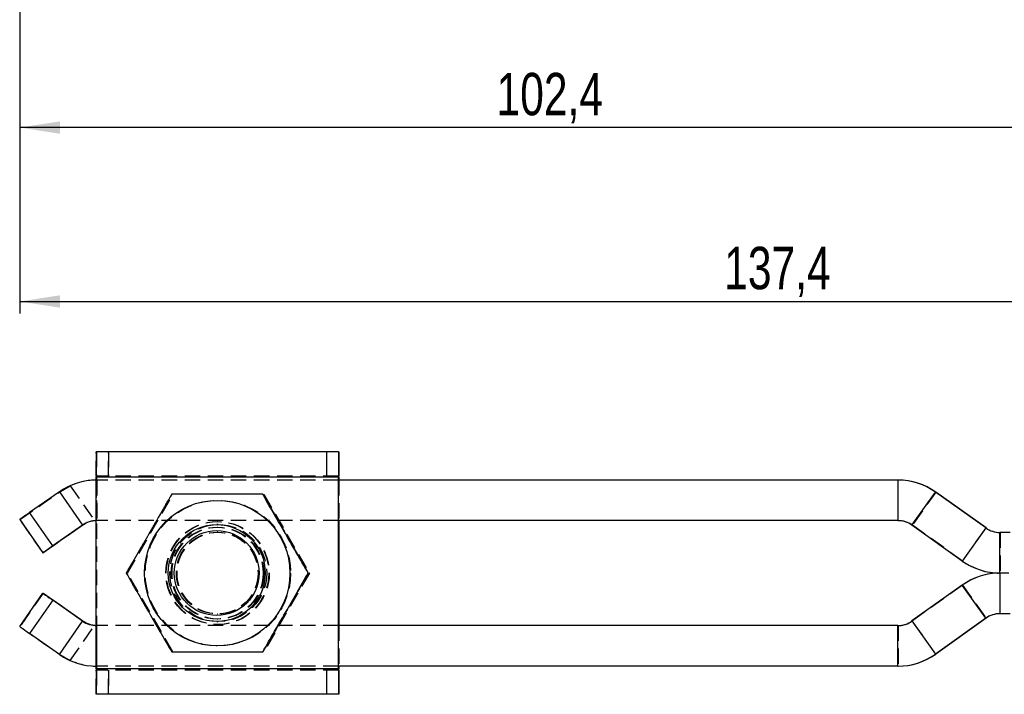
# Model space of a CAD drawing. Extents: x 31 to 371, y 23 to 290.
# Tile 1 of 26: x 46 to 127, y 26 to 82. Entities that reach past the tile are written whole.
import ezdxf

# ---------------------------------------------------------------- set-up
doc = ezdxf.new("R2010")
doc.units = 0
doc.linetypes.add('HIDDEN', pattern=[1.905, 1.27, -0.635])
doc.layers.get('0').update_dxf_attribs({"linetype": 'CONTINUOUS'})
doc.styles.add('SLDTEXTSTYLE0', font='TXT', dxfattribs={"width": 0.75})
doc.dimstyles.new('SLDDIMSTYLE2', dxfattribs={"dimtxt": 3.5, "dimasz": 3.302, "dimexe": 0, "dimexo": 0.0625, "dimgap": 0.875, "dimtad": 1, "dimdec": 1, "dimrnd": 1e-09, "dimzin": 12, "dimtxsty": 'SLDTEXTSTYLE0', "dimsah": 1, "dimcen": 0.09, "dimazin": 3, "dimtfac": 1, "dimtofl": 0, "dimtmove": 0, "dimatfit": 3, "dimtolj": 1, "dimtzin": 12})

# ---------------------------------------------------------------- blocks, each defined once
blk = doc.blocks.new('_D_3')
at = {"color": 218, "linetype": 'CONTINUOUS'}
for p, q in [((45.584, 150.953), (45.584, 72.194)), ((147.948, 101.846), (147.948, 72.194)), ((147.948, 73.194), (45.584, 73.194))]:
    blk.add_line(p, q, dxfattribs=at)
for points in [[(45.584, 73.194), (48.886, 72.686), (48.886, 73.702)], [(147.948, 73.194), (144.646, 73.702), (144.646, 72.686)]]:
    blk.add_solid(points, dxfattribs=at)
at = {"color": 218, "linetype": 'CONTINUOUS', "insert": (84.926, 77.706, 0.1), "char_height": 3.5, "attachment_point": 1, "style": 'SLDTEXTSTYLE0'}
blk.add_mtext('102,4', dxfattribs=at)
blk = doc.blocks.new('_D_4')
at = {"color": 218, "linetype": 'CONTINUOUS'}
for p, q in [((45.584, 150.953), (45.584, 57.846)), ((182.948, 101.846), (182.948, 57.846)), ((45.584, 58.846), (182.948, 58.846))]:
    blk.add_line(p, q, dxfattribs=at)
for points in [[(45.584, 58.846), (48.886, 58.338), (48.886, 59.354)], [(182.948, 58.846), (179.646, 59.354), (179.646, 58.338)]]:
    blk.add_solid(points, dxfattribs=at)
at = {"color": 218, "linetype": 'CONTINUOUS', "insert": (103.717, 63.358, 0.1), "char_height": 3.5, "attachment_point": 1, "style": 'SLDTEXTSTYLE0'}
blk.add_mtext('137,4', dxfattribs=at)

msp = doc.modelspace()

# ---------------------------------------------------------------- linework, layer by layer
at = {"color": 7, "linetype": 'CONTINUOUS'}
for p, q in [((71.888675, 46.439901), (51.888709, 46.439901)), ((71.888675, 46.439901), (71.888675, 44.439902)), ((71.888675, 46.439901), (71.895887, 46.439901)), ((71.895887, 44.439902), (71.895887, 46.439901)), ((71.895887, 46.439901), (71.906981, 46.439901)), ((71.906981, 46.439901), (71.906981, 44.439902)), ((71.906981, 46.439901), (71.914186, 46.439901)), ((71.914186, 44.439902), (71.914186, 46.439901)), ((71.884793, 44.339901), (51.884827, 44.339901)), ((51.884827, 28.539902), (51.884827, 44.339901)), ((71.888488, 44.339901), (71.884793, 44.339901)), ((71.884793, 28.539902), (71.884793, 44.339901)), ((71.888488, 28.539902), (71.888488, 44.339901)), ((118.047912, 44.114901), (71.888488, 44.114901)), ((71.888675, 44.439902), (71.895887, 44.439902)), ((71.906981, 44.439902), (71.895887, 44.439902)), ((71.906981, 44.439902), (71.914186, 44.439902)), ((71.918067, 44.339901), (71.914372, 44.339901)), ((71.914372, 44.339901), (71.914372, 44.114901)), ((71.918067, 44.339901), (71.918067, 44.114901)), ((118.047912, 44.114901), (118.073794, 44.114901)), ((118.047912, 44.114901), (118.047912, 40.764901)), ((48.843165, 43.147365), (46.386202, 41.426978)), ((48.843165, 43.147365), (50.764647, 40.403205)), ((119.20975, 40.392822), (121.155831, 43.119589)), ((125.299894, 40.161981), (121.155831, 43.119589)), ((121.155831, 43.119589), (121.181712, 43.119589)), ((125.325775, 40.161981), (121.181712, 43.119589)), ((45.568903, 40.853402), (47.490378, 38.109242)), ((48.307684, 38.682819), (46.386202, 41.426978)), ((118.047912, 40.764901), (71.888488, 40.764901)), ((71.914372, 40.764901), (71.914372, 32.114901)), ((71.918067, 40.764901), (71.918067, 32.114901)), ((50.764647, 40.403205), (48.307684, 38.682819)), ((50.764647, 40.403205), (50.790337, 40.403205)), ((61.872792, 40.439901), (61.831568, 40.439901)), ((123.353815, 37.435214), (119.20975, 40.392822)), ((125.299894, 40.161981), (123.353815, 37.435214)), ((125.299894, 40.161981), (125.325775, 40.161981)), ((126.461734, 36.439901), (126.461734, 39.789901)), ((127.31151, 39.789901), (126.461734, 39.789901)), ((47.490378, 38.109242), (47.505167, 38.109242)), ((69.379945, 36.439901), (69.388744, 36.439901)), ((126.461734, 36.439901), (126.461734, 33.089901)), ((127.201973, 36.439901), (126.461734, 36.439901)), ((123.353815, 35.444589), (119.20975, 32.486981)), ((125.299894, 32.717822), (123.353815, 35.444589)), ((45.568903, 32.026401), (47.490378, 34.77056)), ((48.307684, 34.196984), (46.386202, 31.452824)), ((47.490378, 34.77056), (47.505167, 34.77056)), ((50.764647, 32.476597), (48.307684, 34.196984)), ((125.299894, 32.717822), (121.155831, 29.760214)), ((125.325775, 32.717822), (121.181712, 29.760214)), ((125.299894, 32.717822), (125.325775, 32.717822)), ((127.305004, 33.089901), (126.461734, 33.089901)), ((48.843165, 29.732438), (50.764647, 32.476597)), ((50.764647, 32.476597), (50.790337, 32.476597)), ((61.831568, 32.439901), (61.872792, 32.439901)), ((118.047912, 32.114901), (71.888488, 32.114901)), ((118.047912, 28.764901), (118.047912, 32.114901)), ((119.20975, 32.486981), (121.155831, 29.760214)), ((48.843165, 29.732438), (46.386202, 31.452824)), ((121.155831, 29.760214), (121.181712, 29.760214)), ((71.884793, 28.539902), (51.884827, 28.539902)), ((71.884793, 28.539902), (71.888488, 28.539902)), ((118.047912, 28.764901), (71.888488, 28.764901)), ((71.914372, 28.764901), (71.914372, 28.539902)), ((71.914372, 28.539902), (71.918067, 28.539902)), ((71.918067, 28.764901), (71.918067, 28.539902)), ((118.047912, 28.764901), (118.073794, 28.764901)), ((71.888675, 28.439901), (71.888675, 26.439901)), ((71.895887, 28.439901), (71.888675, 28.439901)), ((71.895887, 26.439901), (71.895887, 28.439901)), ((71.895887, 28.439901), (71.906981, 28.439901)), ((71.906981, 28.439901), (71.906981, 26.439901)), ((71.914186, 28.439901), (71.906981, 28.439901)), ((71.914186, 26.439901), (71.914186, 28.439901)), ((71.888675, 26.439901), (51.888709, 26.439901)), ((71.895887, 26.439901), (71.888675, 26.439901)), ((71.906981, 26.439901), (71.895887, 26.439901)), ((71.914186, 26.439901), (71.906981, 26.439901))]:
    msp.add_line(p, q, dxfattribs=at)
at = {"color": 7, "linetype": 'HIDDEN'}
for p, q in [((51.888709, 44.439902), (51.888709, 46.439901)), ((51.895921, 46.439901), (51.895921, 44.439902)), ((51.907015, 44.439902), (51.907015, 46.439901)), ((51.91422, 46.439901), (51.91422, 44.439902)), ((52.897763, 44.439902), (52.897763, 46.439901)), ((52.905162, 46.439901), (52.905162, 44.439902)), ((70.897733, 46.439901), (70.897733, 44.439902)), ((70.905131, 44.439902), (70.905131, 46.439901)), ((51.884827, 44.339901), (51.888522, 44.339901)), ((71.888488, 44.339901), (51.888522, 44.339901)), ((51.888522, 28.539902), (51.888522, 44.339901)), ((71.888675, 44.439902), (51.888709, 44.439902)), ((51.911798, 40.764901), (51.911798, 44.114901)), ((71.888488, 44.114901), (51.911798, 44.114901)), ((51.914406, 44.339901), (51.914406, 28.539902)), ((51.914406, 44.339901), (51.918101, 44.339901)), ((71.888488, 44.339901), (51.914406, 44.339901)), ((71.918067, 44.339901), (51.918101, 44.339901)), ((51.918101, 44.339901), (51.918101, 28.539902)), ((51.937681, 44.114901), (51.937681, 40.764901)), ((71.914372, 44.114901), (71.914372, 40.764901)), ((71.918067, 44.114901), (71.918067, 40.764901)), ((118.073794, 40.764901), (118.073794, 44.114901)), ((48.843165, 43.147365), (48.868862, 43.147365)), ((48.868862, 43.147365), (49.742837, 43.643954)), ((49.742837, 43.643954), (51.764053, 40.757351)), ((121.181712, 43.119589), (119.235632, 40.392822)), ((54.45451, 36.439901), (58.207278, 42.939901)), ((54.464307, 36.439901), (58.217075, 42.939901)), ((65.712821, 42.939901), (69.465589, 36.439901)), ((65.722619, 42.939901), (69.475387, 36.439901)), ((45.568903, 40.853402), (45.583692, 40.853402)), ((47.505167, 38.109242), (45.583692, 40.853402)), ((71.888488, 40.764901), (51.911798, 40.764901)), ((61.888505, 40.689901), (61.88481, 40.689901)), ((61.918084, 40.689901), (61.914389, 40.689901)), ((118.047912, 40.764901), (118.073794, 40.764901)), ((61.960053, 40.439901), (61.872792, 40.439901)), ((119.20975, 40.392822), (119.235632, 40.392822)), ((123.379697, 37.435214), (119.235632, 40.392822)), ((123.379697, 37.435214), (125.325775, 40.161981)), ((61.884274, 39.814901), (61.873329, 39.814901)), ((61.929566, 39.814901), (61.918621, 39.814901)), ((126.487615, 39.789901), (126.487615, 36.439901)), ((123.353815, 37.435214), (123.379697, 37.435214)), ((54.368858, 36.439901), (54.377665, 36.439901)), ((54.41415, 36.439901), (54.422957, 36.439901)), ((58.207278, 29.939901), (54.45451, 36.439901)), ((54.464307, 36.439901), (54.45451, 36.439901)), ((58.217075, 29.939901), (54.464307, 36.439901)), ((69.465589, 36.439901), (65.712821, 29.939901)), ((69.475387, 36.439901), (65.722619, 29.939901)), ((69.425237, 36.439901), (69.434036, 36.439901)), ((69.475387, 36.439901), (69.465589, 36.439901)), ((126.487615, 33.089901), (126.487615, 36.439901)), ((123.379697, 35.444589), (119.235632, 32.486981)), ((123.353815, 35.444589), (123.379697, 35.444589)), ((123.379697, 35.444589), (125.325775, 32.717822)), ((47.505167, 34.77056), (45.583692, 32.026401)), ((61.873329, 33.064901), (61.884274, 33.064901)), ((61.918621, 33.064901), (61.929566, 33.064901)), ((45.568903, 32.026401), (45.583692, 32.026401)), ((49.742837, 29.235849), (51.764053, 32.122452)), ((51.911798, 32.114901), (51.911798, 28.764901)), ((71.888488, 32.114901), (51.911798, 32.114901)), ((51.937681, 28.764901), (51.937681, 32.114901)), ((61.872792, 32.439901), (61.960053, 32.439901)), ((61.88481, 32.189901), (61.888505, 32.189901)), ((61.914389, 32.189901), (61.918084, 32.189901)), ((71.914372, 32.114901), (71.914372, 28.764901)), ((71.918067, 32.114901), (71.918067, 28.764901)), ((118.047912, 32.114901), (118.073794, 32.114901)), ((118.073794, 32.114901), (118.073794, 28.764901)), ((119.20975, 32.486981), (119.235632, 32.486981)), ((121.181712, 29.760214), (119.235632, 32.486981)), ((48.843165, 29.732438), (48.868862, 29.732438)), ((48.868862, 29.732438), (49.742837, 29.235849)), ((51.888522, 28.539902), (51.884827, 28.539902)), ((71.888488, 28.539902), (51.888522, 28.539902)), ((71.888488, 28.764901), (51.911798, 28.764901)), ((51.918101, 28.539902), (51.914406, 28.539902)), ((71.888488, 28.539902), (51.914406, 28.539902)), ((71.918067, 28.539902), (51.918101, 28.539902)), ((71.888675, 28.439901), (51.888709, 28.439901)), ((51.888709, 26.439901), (51.888709, 28.439901)), ((51.895921, 28.439901), (51.895921, 26.439901)), ((51.907015, 26.439901), (51.907015, 28.439901)), ((51.91422, 28.439901), (51.91422, 26.439901)), ((52.897763, 26.439901), (52.897763, 28.439901)), ((52.905162, 28.439901), (52.905162, 26.439901)), ((70.897733, 28.439901), (70.897733, 26.439901)), ((70.905131, 26.439901), (70.905131, 28.439901))]:
    msp.add_line(p, q, dxfattribs=at)
at = {"color": 8, "linetype": 'CONTINUOUS'}
for p, q in [((71.914372, 44.339901), (71.888488, 44.339901)), ((71.914372, 28.539902), (71.888488, 28.539902))]:
    msp.add_line(p, q, dxfattribs=at)
at = {"color": 7, "linetype": 'HIDDEN', "flags": 128}
for points in [[(45.583692, 40.853402), (45.645115, 40.89531), (45.82445, 41.019809), (46.116446, 41.223262), (46.512578, 41.499721), (47.001262, 41.841107), (47.568214, 42.237444), (48.196872, 42.677146), (48.868862, 43.147365)], [(45.583692, 32.026401), (45.645115, 31.984493), (45.82445, 31.859993), (46.116446, 31.65654), (46.512578, 31.380081), (47.001262, 31.038695), (47.568214, 30.642359), (48.196872, 30.202656), (48.868862, 29.732438)]]:
    msp.add_lwpolyline(points, dxfattribs=at)
at = {"color": 7, "linetype": 'CONTINUOUS', "flags": 128}
for points in [[(50.790337, 40.403205), (50.118354, 39.932987), (49.489696, 39.493284), (48.922737, 39.096948), (48.434053, 38.755562), (48.037928, 38.479103), (47.745925, 38.27565), (47.566597, 38.15115), (47.505167, 38.109242)], [(50.790337, 32.476597), (50.118354, 32.946815), (49.489696, 33.386518), (48.922737, 33.782854), (48.434053, 34.12424), (48.037928, 34.4007), (47.745925, 34.604152), (47.566597, 34.728652), (47.505167, 34.77056)]]:
    msp.add_lwpolyline(points, dxfattribs=at)
at = {"color": 7, "linetype": 'CONTINUOUS'}
for centre, radius in [((61.872801, 36.439871), 5.999999), ((61.831571, 36.439906), 3.999996), ((61.830645, 36.439907), 3.499994)]:
    msp.add_circle(centre, radius, dxfattribs=at)
at = {"color": 7, "linetype": 'HIDDEN'}
for centre, radius in [((61.884816, 36.439916), 5.999996), ((61.918093, 36.439871), 5.999999), ((61.930108, 36.439916), 5.999996), ((61.884805, 36.43988), 4.249995), ((61.888504, 36.439917), 4.249999), ((61.914383, 36.439923), 4.249995), ((61.918083, 36.439885), 4.249999), ((61.960057, 36.439897), 3.999996), ((61.872789, 36.439889), 3.790568), ((61.884806, 36.439889), 3.790569), ((61.918081, 36.439889), 3.790568), ((61.930098, 36.439889), 3.790569), ((61.873335, 36.439925), 3.375), ((61.88427, 36.439892), 3.374997), ((61.918628, 36.439925), 3.375001), ((61.929562, 36.439892), 3.374997)]:
    msp.add_circle(centre, radius, dxfattribs=at)
at = {"color": 7, "linetype": 'CONTINUOUS'}
for centre, radius, start, end in [((336.501315, 44.863804), 284.61697, 179.68271689, 180.10546619), ((356.501281, 44.863804), 284.61697, 179.68271689, 180.10546619), ((-211.076821, 44.866802), 282.995379, 359.89332261, 0.31849431), ((51.911797, 38.764907), 5.349994, 89.99998511, 125.00002168), ((85.876541, 44.363847), 13.988073, 179.68847462, 180.09808384), ((58.648482, 44.365192), 13.265914, 359.89076712, 0.32267442), ((118.047911, 38.764916), 5.349985, 54.48463647, 89.99998598), ((118.073793, 38.764916), 5.349985, 54.48463647, 89.99998598), ((180.831455, -151.015449), 234.754369, 124.93914497, 125.18284173), ((51.911796, 38.764912), 1.999989, 89.99995181, 125.00009969), ((51.937696, 38.764576), 2.000326, 91.51451856, 94.979964), ((118.047911, 38.764908), 1.999993, 54.48461272, 89.99996397), ((126.461735, 41.789901), 2, 234.48468399, 269.99996689), ((126.487616, 41.789901), 2, 234.48468399, 269.99996689), ((183.191854, -154.386829), 235.51991, 124.93928924, 125.18219534), ((126.461734, 41.789881), 5.349979, 234.48461577, 270.00000279), ((126.461734, 31.089922), 5.349979, 89.99999721, 125.51538423), ((183.191854, 227.266632), 235.51991, 234.81780466, 235.06071076), ((126.461735, 31.089902), 2, 90.00003311, 125.51531601), ((126.487616, 31.089902), 2, 90.00003311, 125.51531601), ((180.831455, 223.895251), 234.754369, 234.81715827, 235.06085503), ((51.911796, 34.11489), 1.999989, 234.99990031, 270.00004819), ((51.937696, 34.115227), 2.000326, 265.020036, 268.48548144), ((118.047911, 34.114894), 1.999993, 270.00003603, 305.51538728), ((51.911797, 34.114895), 5.349994, 234.99997832, 270.00001489), ((118.047911, 34.114886), 5.349985, 270.00001402, 305.51536353), ((118.073793, 34.114886), 5.349985, 270.00001402, 305.51536353), ((336.501315, 28.015998), 284.61697, 179.89453381, 180.31728311), ((356.501281, 28.015998), 284.61697, 179.89453381, 180.31728311), ((85.876541, 28.515956), 13.988073, 179.90191616, 180.31152538), ((58.648482, 28.51461), 13.265914, 359.67732558, 0.10923288), ((-211.076821, 28.013001), 282.995379, 359.68150569, 0.10667739)]:
    msp.add_arc(centre, radius, start, end, dxfattribs=at)
at = {"color": 7, "linetype": 'HIDDEN'}
for centre, radius, start, end in [((-231.076787, 44.866802), 282.995379, 359.89332261, 0.31849431), ((51.937677, 38.764927), 5.349974, 89.99995455, 114.22069221), ((65.876575, 44.363847), 13.988073, 179.68847462, 180.09808384), ((38.648516, 44.365192), 13.265914, 359.89076712, 0.32267442), ((51.937692, 38.763994), 2.000908, 90.00031372, 91.51397065), ((118.073793, 38.764911), 1.999991, 54.48458925, 89.99998745), ((126.487615, 41.789881), 5.349979, 234.48461577, 270.00000279), ((126.487615, 31.089922), 5.349979, 89.99999721, 125.51538423), ((51.937692, 34.115809), 2.000908, 268.48602935, 269.99968628), ((118.073793, 34.114892), 1.999991, 270.00001255, 305.51541075), ((51.937677, 34.114876), 5.349974, 245.77930779, 270.00004545), ((65.876575, 28.515956), 13.988073, 179.90191616, 180.31152538), ((38.648516, 28.51461), 13.265914, 359.67732558, 0.10923288), ((-231.076787, 28.013001), 282.995379, 359.68150569, 0.10667739)]:
    msp.add_arc(centre, radius, start, end, dxfattribs=at)
at = {"color": 7, "linetype": 'CONTINUOUS'}
for points, knots in [([(58.121633, 42.939901), (57.795613, 42.375752), (57.136503, 41.23522), (56.160627, 39.54537), (55.228322, 37.929959), (54.657091, 36.939613), (54.368858, 36.439901)], [0, 0, 0, 0, 0.264602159, 0.53494238, 0.765339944, 1, 1, 1, 1]), ([(65.62717, 42.939901), (65.155442, 42.939901), (64.207429, 42.939901), (62.598196, 42.939901), (60.801371, 42.939901), (59.259854, 42.939901), (58.374253, 42.939901), (58.121633, 42.939901)], [0, 0, 0, 0, 0.192050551, 0.385956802, 0.637933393, 0.89671974, 1, 1, 1, 1]), ([(69.379945, 36.439901), (69.053925, 37.00405), (68.394814, 38.144581), (67.41894, 39.834435), (66.486624, 41.44984), (65.915399, 42.440189), (65.62717, 42.939901)], [0, 0, 0, 0, 0.264602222, 0.534942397, 0.765340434, 1, 1, 1, 1]), ([(65.635976, 42.939901), (65.961997, 42.375753), (66.621109, 41.235223), (67.596972, 39.545365), (68.529291, 37.929963), (69.100515, 36.939613), (69.388744, 36.439901)], [0, 0, 0, 0, 0.264602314, 0.534942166, 0.76534033, 1, 1, 1, 1]), ([(51.764053, 40.757351), (51.552532, 40.721086), (51.202159, 40.661017), (50.90722, 40.476377), (50.790337, 40.403205)], [0, 0, 0, 0, 0.603702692, 1, 1, 1, 1]), ([(54.368858, 36.439901), (54.694259, 35.875752), (55.352116, 34.735221), (56.327528, 33.045368), (57.26051, 31.429959), (57.832844, 30.439613), (58.121633, 29.939901)], [0, 0, 0, 0, 0.264602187, 0.534942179, 0.765339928, 1, 1, 1, 1]), ([(65.62717, 29.939901), (65.95257, 30.50405), (66.610428, 31.644581), (67.58584, 33.334435), (68.518822, 34.949843), (69.091156, 35.94019), (69.379945, 36.439901)], [0, 0, 0, 0, 0.2646021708, 0.5349421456, 0.7653398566, 1, 1, 1, 1]), ([(69.388744, 36.439901), (69.063344, 35.875752), (68.405486, 34.735222), (67.430074, 33.045367), (66.497091, 31.429961), (65.924763, 30.439613), (65.635976, 29.939901)], [0, 0, 0, 0, 0.264602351, 0.534942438, 0.765340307, 1, 1, 1, 1]), ([(51.764053, 32.122452), (51.552532, 32.158716), (51.202159, 32.218786), (50.90722, 32.403425), (50.790337, 32.476597)], [0, 0, 0, 0, 0.603702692, 1, 1, 1, 1]), ([(58.121633, 29.939901), (58.374257, 29.939901), (59.244129, 29.939901), (60.784728, 29.939901), (62.576824, 29.939901), (64.202314, 29.939901), (65.150408, 29.939901), (65.62717, 29.939901)], [0, 0, 0, 0, 0.103280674, 0.355632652, 0.614040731, 0.805915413, 1, 1, 1, 1])]:
    msp.add_open_spline(points, degree=3, knots=knots, dxfattribs=at)
at = {"color": 7, "linetype": 'HIDDEN'}
for points, knots in [([(54.377665, 36.439901), (54.703686, 37.00405), (55.362797, 38.144579), (56.338661, 39.834438), (57.270979, 41.44984), (57.842203, 42.440189), (58.130433, 42.939901)], [0, 0, 0, 0, 0.2646023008, 0.5349421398, 0.7653403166, 1, 1, 1, 1]), ([(58.130433, 29.939901), (57.805032, 30.50405), (57.147175, 31.64458), (56.171763, 33.334435), (55.238779, 34.949841), (54.666451, 35.940189), (54.377665, 36.439901)], [0, 0, 0, 0, 0.264602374, 0.534942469, 0.765340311, 1, 1, 1, 1])]:
    msp.add_open_spline(points, degree=3, knots=knots, dxfattribs=at)

# ---------------------------------------------------------------- dimensions: what is measured, and where the dimension line sits
at = {"color": 218, "linetype": 'CONTINUOUS'}
dim = msp.add_linear_dim(base=(45.583693, 73.19397), p1=(147.9478, 102.845981), p2=(45.583693, 151.953126), dimstyle='SLDDIMSTYLE2', dxfattribs=at)
dim.commit()
dim.dimension.update_dxf_attribs({"geometry": '_D_3', "text_midpoint": (92.167044, 73.19397), "dimtype": 160})
dim = msp.add_linear_dim(base=(182.9478, 58.845981), p1=(45.583693, 151.953126), p2=(182.9478, 102.845981), angle=0, dimstyle='SLDDIMSTYLE2', dxfattribs=at)
dim.commit()
dim.dimension.update_dxf_attribs({"geometry": '_D_4', "text_midpoint": (110.957487, 58.845981), "dimtype": 160})

doc.saveas('drawing.dxf')
